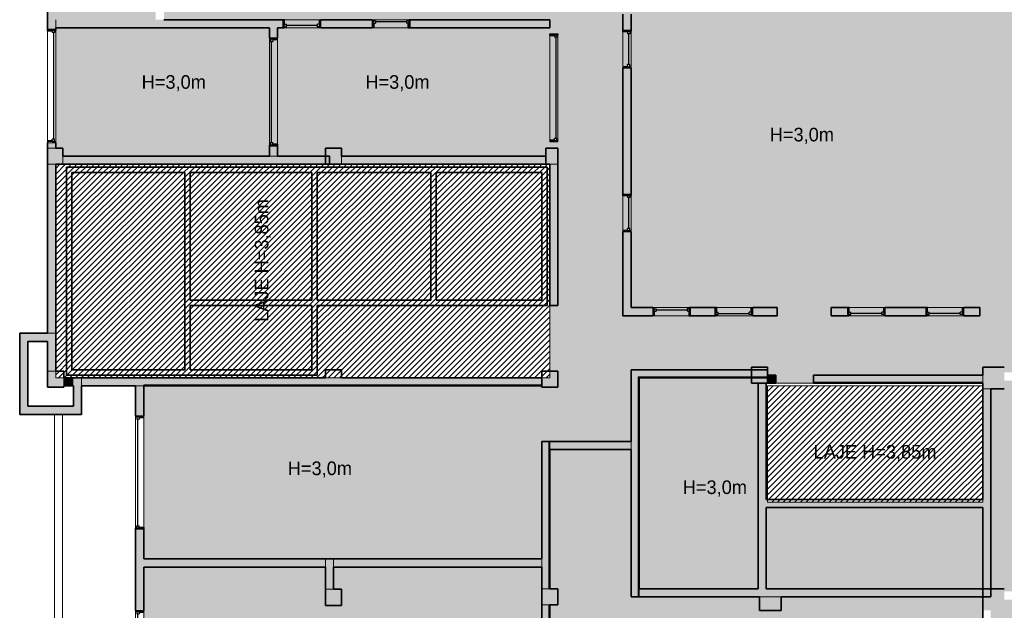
# Model space of a CAD drawing. Header units: metres. Extents: x -31 to 126, y -34 to 31.
# Tile 2 of 104: x -29 to -11, y -17 to -6. Entities that reach past the tile are written whole.
import ezdxf

# ---------------------------------------------------------------- set-up
doc = ezdxf.new("R2010")
doc.units = ezdxf.units.M
for name, color, linetype, lineweight in [('A-DETL', 90, 'Continuous', 18), ('A-DETL-GENF', 92, 'Continuous', 18), ('A-GLAZ', 151, 'Continuous', 18), ('A-WALL', 113, 'Continuous', 18), ('A-WALL-PATT', 111, 'Continuous', 35), ('G-ANNO-TEXT', 231, 'Continuous', 9)]:
    doc.layers.add(name, color=color, linetype=linetype, lineweight=lineweight)
doc.styles.add('Century Gothic_1', font='GOTHIC.TTF', dxfattribs={"height": 0.251495})
pattern_1 = [(45, (0, 0), (-0.053033, 0.053033), [])]

# ---------------------------------------------------------------- blocks, each defined once
blk = doc.blocks.new('Casement w Mullions-Number_0002 - Janela 300 x 150 _cm_-1038435-PLANTA DE TETO E ACÚSTICO')
at = {"layer": 'A-GLAZ', "lineweight": 25}
for p, q in [((-1.05, 0.075), (-1.03095, 0.075)), ((-1.03095, 0.01055), (-1.03095, 0.075)), ((-1.03095, 0.055), (-1.03095, 0.01055)), ((-1.03095, 0.055), (-0.9865, 0.055)), ((-1.03095, 0.01055), (-0.9865, 0.01055)), ((-1.03095, 0.01055), (-1.01825, 0.01055)), ((-1.01825, -0.075), (-1.01825, 0.01055)), ((-0.9865, 0.055), (-0.9865, 0.01055)), ((-0.9865, 0.03277), (0.9865, 0.03277)), ((0.9865, 0.055), (0.9865, 0.01055)), ((1.03095, 0.055), (0.9865, 0.055)), ((1.03095, 0.01055), (0.9865, 0.01055)), ((1.01825, 0.01055), (1.03095, 0.01055)), ((1.01825, 0.01055), (1.01825, -0.075)), ((1.03095, 0.01055), (1.03095, 0.075)), ((1.05, 0.075), (1.03095, 0.075)), ((1.03095, 0.055), (1.03095, 0.01055)), ((-1.01825, -0.075), (-1.05, -0.075)), ((1.01825, -0.075), (1.05, -0.075))]:
    blk.add_line(p, q, dxfattribs=at)
at = {"layer": 'A-GLAZ'}
for p, q in [((-1.03095, 0.075), (-1.05, 0.075)), ((-1.05, 0.075), (-1.05, -0.075)), ((-1.03095, -0.075), (-1.03095, 0.075)), ((1.03095, 0.075), (-1.03095, 0.075)), ((-1.03095, 0.075), (-1.03095, -0.075)), ((1.03095, 0.075), (1.03095, -0.075)), ((1.05, 0.075), (1.03095, 0.075)), ((1.03095, -0.075), (1.03095, 0.075)), ((1.05, -0.075), (1.05, 0.075)), ((-1.05, -0.075), (-1.03095, -0.075)), ((-1.03095, -0.075), (1.03095, -0.075)), ((1.03095, -0.075), (1.05, -0.075))]:
    blk.add_line(p, q, dxfattribs=at)
blk = doc.blocks.new('Casement w Mullions-Number_0002 - _JANELA-2635482-PLANTA DE TETO E ACÚSTICO')
at = {"layer": 'A-GLAZ', "lineweight": 25}
for p, q in [((-1.05, 0.075), (-1.03095, 0.075)), ((-1.03095, 0.01055), (-1.03095, 0.075)), ((-1.03095, 0.055), (-1.03095, 0.01055)), ((-1.03095, 0.055), (-0.9865, 0.055)), ((-1.03095, 0.01055), (-0.9865, 0.01055)), ((-1.03095, 0.01055), (-1.01825, 0.01055)), ((-1.01825, -0.075), (-1.01825, 0.01055)), ((-0.9865, 0.055), (-0.9865, 0.01055)), ((-0.9865, 0.03277), (0.9865, 0.03277)), ((0.9865, 0.055), (0.9865, 0.01055)), ((1.03095, 0.055), (0.9865, 0.055)), ((1.03095, 0.01055), (0.9865, 0.01055)), ((1.01825, 0.01055), (1.03095, 0.01055)), ((1.01825, 0.01055), (1.01825, -0.075)), ((1.03095, 0.01055), (1.03095, 0.075)), ((1.05, 0.075), (1.03095, 0.075)), ((1.03095, 0.055), (1.03095, 0.01055)), ((-1.01825, -0.075), (-1.05, -0.075)), ((1.01825, -0.075), (1.05, -0.075))]:
    blk.add_line(p, q, dxfattribs=at)
at = {"layer": 'A-GLAZ'}
for p, q in [((-1.03095, 0.075), (-1.05, 0.075)), ((-1.05, 0.075), (-1.05, -0.075)), ((-1.03095, -0.075), (-1.03095, 0.075)), ((1.03095, 0.075), (-1.03095, 0.075)), ((-1.03095, 0.075), (-1.03095, -0.075)), ((1.03095, 0.075), (1.03095, -0.075)), ((1.05, 0.075), (1.03095, 0.075)), ((1.03095, -0.075), (1.03095, 0.075)), ((1.05, -0.075), (1.05, 0.075)), ((-1.05, -0.075), (-1.03095, -0.075)), ((-1.03095, -0.075), (1.03095, -0.075)), ((1.03095, -0.075), (1.05, -0.075))]:
    blk.add_line(p, q, dxfattribs=at)
blk = doc.blocks.new('Casement w Mullions-Number_0002 - _JANELA 2-2374376-PLANTA DE TETO E ACÚSTICO')
at = {"layer": 'A-GLAZ', "lineweight": 25}
for p, q in [((-1, 0.075), (-0.98095, 0.075)), ((-0.98095, 0.01055), (-0.98095, 0.075)), ((-0.98095, 0.055), (-0.98095, 0.01055)), ((-0.98095, 0.055), (-0.9365, 0.055)), ((-0.98095, 0.01055), (-0.9365, 0.01055)), ((-0.98095, 0.01055), (-0.96825, 0.01055)), ((-0.96825, -0.075), (-0.96825, 0.01055)), ((-0.9365, 0.055), (-0.9365, 0.01055)), ((-0.9365, 0.03277), (0.9365, 0.03277)), ((0.9365, 0.055), (0.9365, 0.01055)), ((0.98095, 0.055), (0.9365, 0.055)), ((0.98095, 0.01055), (0.9365, 0.01055)), ((0.96825, 0.01055), (0.98095, 0.01055)), ((0.96825, 0.01055), (0.96825, -0.075)), ((0.98095, 0.01055), (0.98095, 0.075)), ((1, 0.075), (0.98095, 0.075)), ((0.98095, 0.055), (0.98095, 0.01055)), ((-0.96825, -0.075), (-1, -0.075)), ((0.96825, -0.075), (1, -0.075))]:
    blk.add_line(p, q, dxfattribs=at)
at = {"layer": 'A-GLAZ'}
for p, q in [((-0.98095, 0.075), (-1, 0.075)), ((-1, 0.075), (-1, -0.075)), ((-0.98095, -0.075), (-0.98095, 0.075)), ((0.98095, 0.075), (-0.98095, 0.075)), ((-0.98095, 0.075), (-0.98095, -0.075)), ((0.98095, 0.075), (0.98095, -0.075)), ((1, 0.075), (0.98095, 0.075)), ((0.98095, -0.075), (0.98095, 0.075)), ((1, -0.075), (1, 0.075)), ((-1, -0.075), (-0.98095, -0.075)), ((-0.98095, -0.075), (0.98095, -0.075)), ((0.98095, -0.075), (1, -0.075))]:
    blk.add_line(p, q, dxfattribs=at)
blk = doc.blocks.new('Casement w Mullions-Number_0002 - _JANELA 5-2627089-PLANTA DE TETO E ACÚSTICO')
at = {"layer": 'A-GLAZ', "lineweight": 25}
for p, q in [((-0.31825, 0.075), (-0.35, 0.075)), ((-0.31825, 0.075), (-0.31825, -0.01055)), ((0.31825, 0.075), (0.35, 0.075)), ((0.31825, -0.01055), (0.31825, 0.075)), ((-0.35, -0.075), (-0.33095, -0.075)), ((-0.33095, -0.01055), (-0.2865, -0.01055)), ((-0.33095, -0.055), (-0.33095, -0.01055)), ((-0.33095, -0.01055), (-0.31825, -0.01055)), ((-0.33095, -0.01055), (-0.33095, -0.075)), ((-0.33095, -0.055), (-0.2865, -0.055)), ((-0.2865, -0.055), (-0.2865, -0.01055)), ((-0.2865, -0.03277), (0.2865, -0.03277)), ((0.2865, -0.055), (0.2865, -0.01055)), ((0.33095, -0.01055), (0.2865, -0.01055)), ((0.33095, -0.055), (0.2865, -0.055)), ((0.31825, -0.01055), (0.33095, -0.01055)), ((0.33095, -0.055), (0.33095, -0.01055)), ((0.33095, -0.01055), (0.33095, -0.075)), ((0.35, -0.075), (0.33095, -0.075))]:
    blk.add_line(p, q, dxfattribs=at)
at = {"layer": 'A-GLAZ'}
for p, q in [((-0.35, 0.075), (-0.33095, 0.075)), ((-0.35, -0.075), (-0.35, 0.075)), ((-0.33095, 0.075), (-0.33095, -0.075)), ((-0.33095, 0.075), (0.33095, 0.075)), ((-0.33095, -0.075), (-0.33095, 0.075)), ((0.33095, 0.075), (0.35, 0.075)), ((0.33095, -0.075), (0.33095, 0.075)), ((0.33095, 0.075), (0.33095, -0.075)), ((0.35, 0.075), (0.35, -0.075)), ((-0.33095, -0.075), (-0.35, -0.075)), ((0.33095, -0.075), (-0.33095, -0.075)), ((0.35, -0.075), (0.33095, -0.075))]:
    blk.add_line(p, q, dxfattribs=at)
blk = doc.blocks.new('Casement w Mullions-Number_0002 - _JANELA 5-2405608-PLANTA DE TETO E ACÚSTICO')
at = {"layer": 'A-GLAZ', "lineweight": 25}
for p, q in [((-0.35, 0.075), (-0.33095, 0.075)), ((-0.33095, 0.01055), (-0.33095, 0.075)), ((-0.33095, 0.055), (-0.33095, 0.01055)), ((-0.33095, 0.055), (-0.2865, 0.055)), ((-0.33095, 0.01055), (-0.2865, 0.01055)), ((-0.33095, 0.01055), (-0.31825, 0.01055)), ((-0.31825, -0.075), (-0.31825, 0.01055)), ((-0.2865, 0.055), (-0.2865, 0.01055)), ((-0.2865, 0.03277), (0.2865, 0.03277)), ((0.2865, 0.055), (0.2865, 0.01055)), ((0.33095, 0.055), (0.2865, 0.055)), ((0.33095, 0.01055), (0.2865, 0.01055)), ((0.31825, 0.01055), (0.33095, 0.01055)), ((0.31825, 0.01055), (0.31825, -0.075)), ((0.33095, 0.01055), (0.33095, 0.075)), ((0.35, 0.075), (0.33095, 0.075)), ((0.33095, 0.055), (0.33095, 0.01055)), ((-0.31825, -0.075), (-0.35, -0.075)), ((0.31825, -0.075), (0.35, -0.075))]:
    blk.add_line(p, q, dxfattribs=at)
at = {"layer": 'A-GLAZ'}
for p, q in [((-0.33095, 0.075), (-0.35, 0.075)), ((-0.35, 0.075), (-0.35, -0.075)), ((-0.33095, -0.075), (-0.33095, 0.075)), ((0.33095, 0.075), (-0.33095, 0.075)), ((-0.33095, 0.075), (-0.33095, -0.075)), ((0.33095, 0.075), (0.33095, -0.075)), ((0.35, 0.075), (0.33095, 0.075)), ((0.33095, -0.075), (0.33095, 0.075)), ((0.35, -0.075), (0.35, 0.075)), ((-0.35, -0.075), (-0.33095, -0.075)), ((-0.33095, -0.075), (0.33095, -0.075)), ((0.33095, -0.075), (0.35, -0.075))]:
    blk.add_line(p, q, dxfattribs=at)
blk = doc.blocks.new('Casement w Mullions-Number_0002 - _JANELA 2-2381636-PLANTA DE TETO E ACÚSTICO')
at = {"layer": 'A-GLAZ', "lineweight": 25}
for p, q in [((-1, 0.075), (-0.98095, 0.075)), ((-0.98095, 0.01055), (-0.98095, 0.075)), ((-0.98095, 0.055), (-0.98095, 0.01055)), ((-0.98095, 0.055), (-0.9365, 0.055)), ((-0.98095, 0.01055), (-0.9365, 0.01055)), ((-0.98095, 0.01055), (-0.96825, 0.01055)), ((-0.96825, -0.075), (-0.96825, 0.01055)), ((-0.9365, 0.055), (-0.9365, 0.01055)), ((-0.9365, 0.03277), (0.9365, 0.03277)), ((0.9365, 0.055), (0.9365, 0.01055)), ((0.98095, 0.055), (0.9365, 0.055)), ((0.98095, 0.01055), (0.9365, 0.01055)), ((0.96825, 0.01055), (0.98095, 0.01055)), ((0.96825, 0.01055), (0.96825, -0.075)), ((0.98095, 0.01055), (0.98095, 0.075)), ((1, 0.075), (0.98095, 0.075)), ((0.98095, 0.055), (0.98095, 0.01055)), ((-0.96825, -0.075), (-1, -0.075)), ((0.96825, -0.075), (1, -0.075))]:
    blk.add_line(p, q, dxfattribs=at)
at = {"layer": 'A-GLAZ'}
for p, q in [((-0.98095, 0.075), (-1, 0.075)), ((-1, 0.075), (-1, -0.075)), ((-0.98095, -0.075), (-0.98095, 0.075)), ((0.98095, 0.075), (-0.98095, 0.075)), ((-0.98095, 0.075), (-0.98095, -0.075)), ((0.98095, 0.075), (0.98095, -0.075)), ((1, 0.075), (0.98095, 0.075)), ((0.98095, -0.075), (0.98095, 0.075)), ((1, -0.075), (1, 0.075)), ((-1, -0.075), (-0.98095, -0.075)), ((-0.98095, -0.075), (0.98095, -0.075)), ((0.98095, -0.075), (1, -0.075))]:
    blk.add_line(p, q, dxfattribs=at)

msp = doc.modelspace()

# ---------------------------------------------------------------- hatches: boundary and pattern name
at = {"layer": 'A-DETL-GENF'}
h = msp.add_hatch(color=254, dxfattribs=at)
h.paths.add_polyline_path([(-21.152, -20.847), (-20.777, -20.847), (-20.777, -18.415), (-19.377, -18.415), (-19.377, -16.115), (-23.227, -16.115), (-23.227, -16.525), (-23.077, -16.525), (-23.077, -16.825), (-23.377, -16.825), (-23.377, -16.115), (-26.734, -16.115), (-26.734, -20.165), (-23.302, -20.165), (-23.302, -19.865), (-23.077, -19.865), (-23.077, -20.165), (-22.377, -20.165), (-22.377, -20.847)], flags=0)
h.paths.add_polyline_path([(-19.377, -20.847), (-19.377, -18.565), (-20.627, -18.565), (-20.627, -20.847), (-19.381, -20.847)], flags=0)
h.paths.add_polyline_path([(-0.727, -20.665), (-0.727, -17.712), (-0.747, -17.712), (-0.747, -20.645), (-6.907, -20.645), (-6.907, -16.755), (-5.927, -16.755), (-5.927, -16.715), (-6.927, -16.715), (-6.927, -20.665), (-0.747, -20.665)], flags=0)
h.paths.add_polyline_path([(-10.152, -20.665), (-9.827, -20.665), (-9.827, -20.555), (-9.677, -20.555), (-9.677, -20.665), (-7.327, -20.665), (-7.327, -20.415), (-7.077, -20.415), (-7.077, -18.765), (-9.677, -18.765), (-9.677, -19.855), (-9.827, -19.855), (-9.827, -16.716), (-10.827, -16.716), (-10.827, -16.915), (-11.077, -16.915), (-11.077, -18.815), (-11.227, -18.815), (-11.227, -16.665), (-14.952, -16.665), (-14.952, -16.915), (-15.352, -16.915), (-15.352, -16.665), (-17.727, -16.665), (-17.727, -13.94), (-19.227, -13.94), (-19.227, -16.515), (-19.077, -16.515), (-19.077, -16.815), (-19.227, -16.815), (-19.227, -20.547), (-19.077, -20.547), (-19.077, -20.665), (-15.552, -20.665), (-15.552, -20.515), (-15.252, -20.515), (-15.252, -20.665), (-11.227, -20.665), (-11.227, -20.215), (-11.077, -20.215), (-11.077, -20.415), (-10.827, -20.415), (-10.827, -20.665)], flags=0)
h.paths.add_polyline_path([(-7.089, -18.615), (-7.077, -18.615), (-7.077, -16.915), (-7.327, -16.915), (-7.327, -16.716), (-9.677, -16.716), (-9.677, -18.615)], flags=0)
h.paths.add_polyline_path([(-0.747, -17.562), (-0.727, -17.562), (-0.727, -17.534), (-0.712, -17.534), (-0.712, -13.384), (-0.727, -13.384), (-0.727, -12.665), (-6.917, -12.665), (-6.917, -12.815), (-7.217, -12.815), (-7.217, -15.265), (-5.927, -15.265), (-5.927, -15.235), (-7.192, -15.235), (-7.192, -12.845), (-6.887, -12.845), (-6.887, -12.68), (-0.747, -12.68), (-0.747, -17.555)], flags=0)
h.paths.add_polyline_path([(-5.777, -16.755), (-5.747, -16.755), (-5.747, -15.235), (-5.777, -15.235), (-5.777, -15.759)], flags=0)
h.paths.add_polyline_path([(-9.617, -16.566), (-7.327, -16.566), (-7.327, -16.465), (-6.927, -16.465), (-6.927, -16.565), (-5.927, -16.565), (-5.927, -15.415), (-7.367, -15.415), (-7.367, -12.665), (-9.467, -12.665), (-9.467, -15.416), (-9.617, -15.416), (-9.617, -12.665), (-10.827, -12.665), (-10.827, -12.815), (-11.077, -12.815), (-11.077, -16.515), (-10.827, -16.515), (-10.827, -16.566), (-9.677, -16.566)], flags=0)
h.paths.add_polyline_path([(-15.227, -16.515), (-11.227, -16.515), (-11.227, -15.015), (-15.227, -15.015)], flags=0)
h.paths.add_polyline_path([(-16.404, -16.515), (-15.377, -16.515), (-15.377, -12.715), (-15.502, -12.715), (-15.502, -12.615), (-17.577, -12.615), (-17.577, -16.515), (-17.176, -16.515)], flags=0)
h.paths.add_polyline_path([(-19.377, -15.965), (-19.377, -13.79), (-17.727, -13.79), (-17.727, -12.465), (-15.502, -12.465), (-15.502, -12.415), (-15.202, -12.415), (-15.202, -12.565), (-15.052, -12.565), (-15.052, -12.715), (-14.352, -12.715), (-14.352, -12.565), (-11.227, -12.565), (-11.227, -12.415), (-10.827, -12.415), (-10.827, -12.515), (-8.987, -12.515), (-8.987, -9.515), (-9.933, -9.515), (-9.933, -9.516), (-10.083, -9.516), (-10.083, -5.737), (-12.345, -3.689), (-16.227, -3.689), (-16.227, -2.425), (-19.377, -2.425), (-19.377, 0.685), (-22.307, 0.685), (-22.307, 0.675), (-23.727, 0.675), (-23.727, 0.655), (-23.962, 0.655), (-23.962, -0.675), (-23.377, -0.675), (-23.377, -0.505), (-23.077, -0.505), (-23.077, -0.665), (-20.717, -0.665), (-20.717, -2.515), (-20.867, -2.515), (-20.867, -0.815), (-23.227, -0.815), (-23.227, -1.715), (-23.377, -1.715), (-23.377, -0.825), (-24.112, -0.825), (-24.112, 0.655), (-24.662, 0.655), (-24.662, 4.845), (-28.212, 4.845), (-28.212, 4.695), (-28.362, 4.695), (-28.362, -0.58), (-28.212, -0.58), (-28.212, -0.815), (-28.362, -0.815), (-28.362, -3.94), (-26.362, -3.94), (-26.362, -4.615), (-26.145, -4.615), (-26.145, -4.765), (-26.362, -4.765), (-26.362, -5.99), (-24.162, -5.99), (-24.162, -6.14), (-24.262, -6.14), (-24.262, -6.327), (-24.412, -6.327), (-24.412, -6.14), (-28.362, -6.14), (-28.362, -8.365), (-28.227, -8.365), (-28.227, -8.515), (-24.412, -8.515), (-24.412, -8.327), (-24.262, -8.327), (-24.262, -8.515), (-23.377, -8.515), (-23.377, -8.365), (-23.077, -8.365), (-23.077, -8.515), (-19.302, -8.515), (-19.302, -8.365), (-19.077, -8.365), (-19.077, -11.275), (-19.227, -11.275), (-19.227, -12.49), (-19.077, -12.49), (-19.077, -12.79), (-19.377, -12.79), (-19.377, -12.765), (-26.734, -12.765), (-26.734, -15.965), (-19.426, -15.965)], flags=0)
h.paths.add_polyline_path([(-15.222, -14.865), (-15.222, -12.715), (-15.227, -12.715), (-15.227, -14.865)], flags=0)
h.paths.add_polyline_path([(-12.277, -11.465), (-13.027, -11.465), (-13.027, -11.315), (-12.277, -11.315), (-12.277, -11.378)], flags=0)
h.paths.add_polyline_path([(-13.727, -11.465), (-14.027, -11.465), (-14.027, -11.315), (-13.727, -11.315), (-13.727, -11.378)], flags=0)
h.paths.add_polyline_path([(-11.577, -11.465), (-11.577, -11.315), (-11.277, -11.315), (-11.277, -11.465)], flags=0)
h.paths.add_polyline_path([(-15.222, -11.465), (-15.477, -11.465), (-15.477, -11.315), (-15.027, -11.315), (-15.027, -11.465), (-15.202, -11.465)], flags=0)
h.paths.add_polyline_path([(-16.458, -11.465), (-16.627, -11.465), (-16.627, -11.315), (-16.177, -11.315), (-16.177, -11.465), (-16.227, -11.465)], flags=0)
h.paths.add_polyline_path([(-17.727, -11.465), (-17.877, -11.465), (-17.877, -9.915), (-17.727, -9.915), (-17.727, -11.315), (-17.327, -11.315), (-17.327, -11.465), (-17.597, -11.465)], flags=0)
h.paths.add_polyline_path([(-17.727, -9.215), (-17.877, -9.215), (-17.877, -6.885), (-17.727, -6.885), (-17.727, -8.665)], flags=0)
h.paths.add_polyline_path([(-17.732, -6.185), (-17.877, -6.185), (-17.877, -5.885), (-17.727, -5.885), (-17.727, -6.185)], flags=0)
h.paths.add_polyline_path([(-20.867, -6.14), (-21.812, -6.14), (-21.812, -5.99), (-19.227, -5.99), (-19.227, -6.14), (-20.717, -6.14)], flags=0)
h.paths.add_polyline_path([(-22.512, -6.14), (-23.462, -6.14), (-23.462, -5.99), (-22.512, -5.99)], flags=0)
h.paths.add_polyline_path([(-26.512, -5.99), (-26.512, -4.09), (-28.362, -4.09), (-28.362, -5.99), (-27.26, -5.99)], flags=0)
h.paths.add_polyline_path([(-10.003, -5.586), (-6.593, -1.82), (-7.89, -0.645), (-8.992, -1.862), (-9.918, -1.023), (-12.227, -3.572), (-10.003, -5.586)], flags=0)
h.paths.add_polyline_path([(-17.877, -5.185), (-17.877, -4.785), (-17.727, -4.785), (-17.727, -5.185)], flags=0)
h.paths.add_polyline_path([(-19.377, -4.94), (-19.527, -4.94), (-19.527, -4.565), (-19.227, -4.565), (-19.227, -4.94), (-19.317, -4.94)], flags=0)
h.paths.add_polyline_path([(-23.302, -4.765), (-24.145, -4.765), (-24.145, -4.615), (-23.377, -4.615), (-23.377, -3.715), (-23.227, -3.715), (-23.227, -4.465), (-23.082, -4.465), (-23.082, -4.615), (-23.037, -4.615), (-23.037, -4.765), (-23.227, -4.765)], flags=0)
h.paths.add_polyline_path([(-21.037, -4.765), (-21.037, -4.615), (-20.867, -4.615), (-20.867, -4.515), (-20.717, -4.515), (-20.717, -4.765), (-20.867, -4.765)], flags=0)
h.paths.add_polyline_path([(-19.377, 0.835), (-19.377, 4.845), (-22.157, 4.845), (-22.157, 0.835), (-20.717, 0.835)], flags=0)
h = msp.add_hatch(dxfattribs=at)
h.set_pattern_fill('FP_6', color=91, style=0, pattern_type=2)
h.set_pattern_definition(pattern_1)
h.paths.add_polyline_path([(-25.877, -12.615), (-23.377, -12.615), (-23.377, -12.465), (-23.077, -12.465), (-23.077, -12.615), (-19.377, -12.615), (-19.377, -12.49), (-19.227, -12.49), (-19.227, -8.665), (-28.362, -8.665), (-28.362, -12.49), (-28.212, -12.49), (-28.212, -12.615), (-25.977, -12.615)], flags=0)
h.paths.add_polyline_path([(-23.627, -12.565), (-28.162, -12.565), (-28.162, -8.715), (-19.277, -8.715), (-19.277, -11.275), (-23.527, -11.275), (-23.527, -12.565)], flags=0)
h.paths.add_polyline_path([(-24.2, -12.465), (-23.627, -12.465), (-23.627, -11.275), (-25.877, -11.275), (-25.877, -12.465)], flags=0)
h.paths.add_polyline_path([(-25.977, -12.465), (-25.977, -8.815), (-28.062, -8.815), (-28.062, -12.465), (-26.734, -12.465)], flags=0)
h.paths.add_polyline_path([(-23.627, -11.175), (-23.627, -8.815), (-25.877, -8.815), (-25.877, -11.175), (-24.2, -11.175)], flags=0)
h.paths.add_polyline_path([(-19.577, -11.175), (-19.377, -11.175), (-19.377, -8.815), (-21.327, -8.815), (-21.327, -11.175), (-20.688, -11.175)], flags=0)
h.paths.add_polyline_path([(-23.527, -11.175), (-21.427, -11.175), (-21.427, -8.815), (-23.527, -8.815), (-23.527, -11.072)], flags=0)
h = msp.add_hatch(dxfattribs=at)
h.set_pattern_fill('FP_6', color=91, style=0, pattern_type=2)
h.set_pattern_definition(pattern_1)
h.paths.add_polyline_path([(-27.711, -12.565), (-23.527, -12.565), (-23.527, -11.275), (-19.277, -11.275), (-19.277, -8.715), (-28.162, -8.715), (-28.162, -12.565), (-28.021, -12.565)], flags=0)
h.paths.add_polyline_path([(-25.877, -12.465), (-25.877, -11.275), (-23.627, -11.275), (-23.627, -12.465), (-25.823, -12.465)], flags=0)
h.paths.add_polyline_path([(-25.977, -12.465), (-28.062, -12.465), (-28.062, -8.815), (-25.977, -8.815), (-25.977, -12.265)], flags=0)
h.paths.add_polyline_path([(-25.877, -11.175), (-25.877, -8.815), (-23.627, -8.815), (-23.627, -11.175), (-24.2, -11.175)], flags=0)
h.paths.add_polyline_path([(-23.527, -11.175), (-23.527, -8.815), (-21.427, -8.815), (-21.427, -11.175)], flags=0)
h.paths.add_polyline_path([(-19.377, -11.175), (-21.327, -11.175), (-21.327, -8.815), (-19.377, -8.815)], flags=0)
h = msp.add_hatch(dxfattribs=at)
h.set_pattern_fill('FP_6', color=91, style=0, pattern_type=2)
h.set_pattern_definition(pattern_1)
h.paths.add_polyline_path([(-19.227, -12.615), (-19.227, -12.49), (-19.377, -12.49), (-19.377, -12.615)], flags=0)
h.paths.add_polyline_path([(-23.377, -12.615), (-23.077, -12.615), (-23.077, -12.465), (-23.377, -12.465)], flags=0)
h.paths.add_polyline_path([(-28.362, -12.615), (-28.212, -12.615), (-28.212, -12.49), (-28.362, -12.49)], flags=0)
h = msp.add_hatch(dxfattribs=at)
h.set_pattern_fill('FP_6', color=91, style=0, pattern_type=2)
h.set_pattern_definition(pattern_1)
h.paths.add_polyline_path([(-11.227, -14.865), (-11.227, -12.765), (-15.202, -12.765), (-15.202, -14.865), (-13.664, -14.865)], flags=0)
h = msp.add_hatch(dxfattribs=at)
h.set_pattern_fill('FP_6', color=91, style=0, pattern_type=2)
h.set_pattern_definition(pattern_1)
h.paths.add_polyline_path([(-13.664, -14.915), (-11.227, -14.915), (-11.227, -14.865), (-15.202, -14.865), (-15.202, -14.915)], flags=0)
at = {"layer": 'A-WALL-PATT', "lineweight": 18}
h = msp.add_hatch(color=256, dxfattribs=at)
h.paths.add_polyline_path([(-28.362, -8.365), (-28.362, -8.265), (-28.512, -8.265), (-28.512, -8.365)], flags=0)
h.paths.add_polyline_path([(-28.362, -6.165), (-28.362, -5.44), (-28.512, -5.44), (-28.512, -6.165)], flags=0)
h.paths.add_polyline_path([(-28.362, -4.64), (-28.362, -3.795), (-28.512, -3.795), (-28.512, -4.64)], flags=0)
h.paths.add_polyline_path([(-28.512, -1.695), (-28.362, -1.695), (-28.362, -1.515), (-28.512, -1.515)], flags=0)
h = msp.add_hatch(color=256, dxfattribs=at)
h.paths.add_polyline_path([(-17.727, -11.315), (-17.727, -9.915), (-17.877, -9.915), (-17.877, -11.315)], flags=0)
h.paths.add_polyline_path([(-17.727, -9.215), (-17.727, -6.885), (-17.877, -6.885), (-17.877, -9.215)], flags=0)
h.paths.add_polyline_path([(-17.877, -6.185), (-17.727, -6.185), (-17.727, -5.885), (-17.877, -5.885), (-17.877, -6.14)], flags=0)
h.paths.add_polyline_path([(-17.727, -5.185), (-17.727, -4.785), (-17.877, -4.785), (-17.877, -5.185)], flags=0)
h = msp.add_hatch(color=256, dxfattribs=at)
h.paths.add_polyline_path([(-20.867, -6.14), (-19.227, -6.14), (-19.227, -5.99), (-21.812, -5.99), (-21.812, -6.14)], flags=0)
h.paths.add_polyline_path([(-22.512, -6.14), (-22.512, -5.99), (-23.462, -5.99), (-23.462, -6.14), (-23.302, -6.14)], flags=0)
h.paths.add_polyline_path([(-28.227, -6.14), (-24.162, -6.14), (-24.162, -5.99), (-28.362, -5.99), (-28.362, -6.14)], flags=0)
h = msp.add_hatch(color=256, dxfattribs=at)
h.paths.add_polyline_path([(-24.412, -8.515), (-24.262, -8.515), (-24.262, -8.327), (-24.412, -8.327)], flags=0)
h.paths.add_polyline_path([(-24.262, -6.327), (-24.262, -6.14), (-24.412, -6.14), (-24.412, -6.327)], flags=0)
for color, points in [(256, [(-28.362, -8.665), (-28.227, -8.665), (-28.227, -8.365), (-28.512, -8.365), (-28.512, -8.665)]), (256, [(-23.077, -8.665), (-23.077, -8.365), (-23.377, -8.365), (-23.377, -8.515), (-23.302, -8.515), (-23.302, -8.665)]), (256, [(-19.227, -8.665), (-19.077, -8.665), (-19.077, -8.365), (-19.302, -8.365), (-19.302, -8.665), (-19.277, -8.665)]), (256, [(-23.302, -8.665), (-23.302, -8.515), (-28.227, -8.515), (-28.227, -8.665), (-24.2, -8.665)]), (256, [(-19.302, -8.665), (-19.302, -8.515), (-23.077, -8.515), (-23.077, -8.665), (-19.377, -8.665)]), (256, [(-28.362, -10.49), (-28.362, -8.665), (-28.512, -8.665), (-28.512, -10.49)]), (256, [(-19.077, -11.275), (-19.077, -8.665), (-19.227, -8.665), (-19.227, -11.275)]), (256, [(-28.362, -11.79), (-28.362, -10.49), (-28.512, -10.49), (-28.512, -11.79), (-28.384, -11.79)]), (256, [(-29.027, -11.94), (-28.512, -11.94), (-28.512, -11.79), (-29.027, -11.79)]), (256, [(-28.362, -12.49), (-28.362, -11.79), (-28.512, -11.79), (-28.512, -12.49), (-28.384, -12.49)]), (256, [(-29.027, -13.29), (-28.877, -13.29), (-28.877, -11.94), (-29.027, -11.94)]), (256, [(-28.234, -12.79), (-28.212, -12.79), (-28.212, -12.615), (-28.362, -12.615), (-28.362, -12.49), (-28.512, -12.49), (-28.512, -12.79), (-28.362, -12.79)]), (256, [(-19.227, -12.79), (-19.077, -12.79), (-19.077, -12.49), (-19.227, -12.49), (-19.227, -12.615), (-19.377, -12.615), (-19.377, -12.79), (-19.247, -12.79)]), (256, [(-17.597, -16.665), (-17.598, -12.465), (-17.727, -12.465), (-17.727, -16.665)]), (256, [(-11.227, -12.815), (-10.827, -12.815), (-10.827, -12.415), (-11.227, -12.415), (-11.227, -12.765)]), (256, [(-28.034, -12.765), (-28.034, -12.615), (-28.212, -12.615), (-28.212, -12.765), (-28.054, -12.765)]), (256, [(-27.884, -13.14), (-27.884, -12.615), (-28.034, -12.615), (-28.034, -13.14)]), (256, [(-27.25, -12.765), (-26.734, -12.765), (-26.734, -12.615), (-27.884, -12.615), (-27.884, -12.765), (-27.711, -12.765)]), (256, [(-15.502, -12.615), (-15.502, -12.595), (-17.577, -12.595), (-17.577, -12.615), (-17.176, -12.615)]), (256, [(-15.352, -16.515), (-15.227, -16.515), (-15.227, -12.715), (-15.377, -12.715), (-15.377, -16.515)]), (256, [(-15.202, -12.715), (-15.052, -12.715), (-15.052, -12.695), (-15.202, -12.695)]), (256, [(-11.227, -12.715), (-11.227, -12.695), (-14.352, -12.695), (-14.352, -12.715), (-13.664, -12.715)]), (256, [(-20.688, -12.765), (-19.377, -12.765), (-19.377, -12.745), (-26.734, -12.745), (-26.734, -12.765), (-23.077, -12.765)]), (256, [(-11.077, -16.665), (-11.077, -12.815), (-11.227, -12.815), (-11.227, -16.515)]), (256, [(-28.362, -13.29), (-27.884, -13.29), (-27.884, -13.14), (-28.877, -13.14), (-28.877, -13.29), (-28.384, -13.29)]), (256, [(-19.247, -16.515), (-19.247, -13.79), (-19.377, -13.79), (-19.377, -16.515)]), (256, [(-17.727, -13.94), (-17.727, -13.79), (-19.227, -13.79), (-19.227, -13.94)]), (256, [(-13.664, -15.015), (-11.227, -15.015), (-11.227, -14.915), (-15.202, -14.915), (-15.202, -14.865), (-15.227, -14.865), (-15.227, -15.015), (-15.202, -15.015)]), (7, [(-24.2, -16.115), (-23.377, -16.115), (-23.377, -15.965), (-26.734, -15.965), (-26.734, -16.115)]), (256, [(-23.227, -16.525), (-23.227, -15.965), (-23.377, -15.965), (-23.377, -16.525)]), (7, [(-23.227, -16.115), (-19.377, -16.115), (-19.377, -15.965), (-23.227, -15.965)]), (256, [(-23.227, -16.825), (-23.077, -16.825), (-23.077, -16.525), (-23.377, -16.525), (-23.377, -16.825)]), (256, [(-19.377, -16.815), (-19.077, -16.815), (-19.077, -16.515), (-19.377, -16.515)]), (256, [(-15.227, -16.665), (-11.227, -16.665), (-11.227, -16.515), (-17.577, -16.515), (-17.577, -16.665), (-15.352, -16.665)]), (256, [(-11.055, -16.915), (-10.827, -16.915), (-10.827, -16.515), (-11.077, -16.515), (-11.077, -16.665), (-11.227, -16.515), (-11.227, -16.915), (-11.077, -16.915)]), (256, [(-15.352, -16.915), (-14.952, -16.915), (-14.952, -16.665), (-15.352, -16.665)]), (256, [(-19.247, -18.477), (-19.247, -16.815), (-19.377, -16.815), (-19.377, -18.477)])]:
    msp.add_hatch(color=color, dxfattribs=at).paths.add_polyline_path(points, flags=0)
h = msp.add_hatch(color=256, dxfattribs=at)
h.paths.add_polyline_path([(-15.477, -11.465), (-15.027, -11.465), (-15.027, -11.315), (-15.477, -11.315), (-15.477, -11.378)], flags=0)
h.paths.add_polyline_path([(-16.177, -11.465), (-16.177, -11.315), (-16.627, -11.315), (-16.627, -11.465)], flags=0)
h.paths.add_polyline_path([(-17.597, -11.465), (-17.327, -11.465), (-17.327, -11.315), (-17.877, -11.315), (-17.877, -11.465), (-17.727, -11.465)], flags=0)
h = msp.add_hatch(color=256, dxfattribs=at)
h.paths.add_polyline_path([(-13.727, -11.465), (-13.727, -11.315), (-14.027, -11.315), (-14.027, -11.465)], flags=0)
h.paths.add_polyline_path([(-11.577, -11.465), (-11.277, -11.465), (-11.277, -11.315), (-11.577, -11.315), (-11.577, -11.378)], flags=0)
h.paths.add_polyline_path([(-13.027, -11.465), (-12.277, -11.465), (-12.277, -11.315), (-13.027, -11.315), (-13.027, -11.378)], flags=0)
at = {"layer": 'A-WALL-PATT'}
for points in [[(-17.597, -12.595), (-15.202, -12.595), (-15.202, -12.465), (-17.597, -12.465)], [(-20.688, -12.745), (-19.377, -12.745), (-19.377, -12.615), (-26.734, -12.615), (-26.734, -12.745), (-24.2, -12.745)], [(-17.597, -16.665), (-17.577, -16.665), (-17.577, -12.595), (-17.597, -12.595), (-17.597, -16.515)], [(-15.202, -12.695), (-15.052, -12.695), (-15.052, -12.565), (-15.202, -12.565), (-15.202, -12.615)], [(-13.664, -12.695), (-11.227, -12.695), (-11.227, -12.565), (-14.352, -12.565), (-14.352, -12.695)], [(-19.227, -16.515), (-19.227, -13.79), (-19.247, -13.79), (-19.247, -16.515)], [(-19.227, -18.477), (-19.227, -16.815), (-19.247, -16.815), (-19.247, -18.477)]]:
    msp.add_hatch(color=256, dxfattribs=at).paths.add_polyline_path(points, flags=0)
at = {"layer": 'A-WALL-PATT', "lineweight": 18}
h = msp.add_hatch(color=256, dxfattribs=at)
h.paths.add_polyline_path([(-15.377, -12.715), (-15.202, -12.715), (-15.202, -12.595), (-15.502, -12.595), (-15.502, -12.715)], flags=0)
h.paths.add_polyline_path([(-15.477, -12.465), (-15.202, -12.465), (-15.202, -12.415), (-15.502, -12.415), (-15.502, -12.465), (-15.496, -12.465)], flags=0)
h = msp.add_hatch(color=7, dxfattribs=at)
h.paths.add_polyline_path([(-26.884, -20.165), (-26.734, -20.165), (-26.734, -19.015), (-26.884, -19.015)], flags=0)
h.paths.add_polyline_path([(-26.734, -16.915), (-26.734, -15.415), (-26.884, -15.415), (-26.884, -16.915)], flags=0)
h.paths.add_polyline_path([(-26.884, -13.315), (-26.734, -13.315), (-26.734, -12.765), (-26.884, -12.765)], flags=0)

# ---------------------------------------------------------------- linework, layer by layer
at = {"layer": 'A-DETL'}
for p, q in [((-28.362, -6.165), (-28.362, -8.265)), ((-19.227, -8.665), (-28.362, -8.665)), ((-28.362, -8.665), (-28.362, -12.615)), ((-19.227, -11.275), (-19.227, -8.665)), ((-19.227, -12.615), (-19.227, -11.275)), ((-19.227, -11.275), (-19.227, -12.49)), ((-28.362, -12.615), (-19.227, -12.615)), ((-15.222, -14.865), (-15.222, -12.715)), ((-15.052, -12.715), (-14.352, -12.715)), ((-11.227, -12.765), (-15.202, -12.765)), ((-15.202, -12.765), (-15.202, -14.915)), ((-11.227, -14.915), (-11.227, -12.765)), ((-26.734, -13.315), (-26.734, -15.415)), ((-15.202, -14.915), (-11.227, -14.915)), ((-26.734, -16.915), (-26.734, -19.015))]:
    msp.add_line(p, q, dxfattribs=at)
at = {"layer": 'A-WALL', "lineweight": 35}
for p, q in [((-28.512, -6.165), (-28.512, -5.44)), ((-26.362, -5.99), (-24.162, -5.99)), ((-23.462, -5.99), (-22.512, -5.99)), ((-21.812, -5.99), (-19.227, -5.99)), ((-19.227, -5.99), (-19.227, -6.14)), ((-17.877, -6.185), (-17.877, -5.885)), ((-17.727, -5.885), (-17.727, -6.185)), ((-28.362, -6.14), (-28.362, -6.165)), ((-24.412, -6.14), (-28.362, -6.14)), ((-24.412, -6.327), (-24.412, -6.14)), ((-24.162, -6.14), (-24.262, -6.14)), ((-24.262, -6.14), (-24.262, -6.327)), ((-22.512, -6.14), (-23.462, -6.14)), ((-19.227, -6.14), (-21.812, -6.14)), ((-17.877, -9.215), (-17.877, -6.885)), ((-17.727, -6.885), (-17.727, -9.215)), ((-28.512, -11.79), (-28.512, -8.265)), ((-28.362, -8.265), (-28.362, -8.365)), ((-28.362, -8.365), (-28.227, -8.365)), ((-28.227, -8.365), (-28.227, -8.515)), ((-24.412, -8.515), (-24.412, -8.327)), ((-24.262, -8.327), (-24.262, -8.515)), ((-23.377, -8.365), (-23.077, -8.365)), ((-23.377, -8.665), (-23.377, -8.365)), ((-23.077, -8.365), (-23.077, -8.515)), ((-19.302, -8.365), (-19.077, -8.365)), ((-19.302, -8.365), (-19.302, -8.665)), ((-19.077, -8.365), (-19.077, -11.275)), ((-28.227, -8.515), (-24.412, -8.515)), ((-24.262, -8.515), (-23.302, -8.515)), ((-23.302, -8.515), (-23.302, -8.665)), ((-23.077, -8.515), (-19.302, -8.515)), ((-28.362, -8.665), (-28.362, -12.49)), ((-19.227, -8.665), (-28.362, -8.665)), ((-28.162, -8.715), (-19.277, -8.715)), ((-28.162, -12.565), (-28.162, -8.715)), ((-19.277, -8.715), (-19.277, -11.275)), ((-19.227, -11.275), (-19.227, -8.665)), ((-25.977, -8.815), (-28.062, -8.815)), ((-28.062, -8.815), (-28.062, -12.465)), ((-25.977, -12.465), (-25.977, -8.815)), ((-23.627, -8.815), (-25.877, -8.815)), ((-25.877, -8.815), (-25.877, -11.175)), ((-23.627, -11.175), (-23.627, -8.815)), ((-21.427, -8.815), (-23.527, -8.815)), ((-23.527, -8.815), (-23.527, -11.175)), ((-21.427, -11.175), (-21.427, -8.815)), ((-19.377, -8.815), (-21.327, -8.815)), ((-21.327, -8.815), (-21.327, -11.175)), ((-19.377, -11.175), (-19.377, -8.815)), ((-17.877, -11.465), (-17.877, -9.915)), ((-17.727, -9.915), (-17.727, -11.315)), ((-25.877, -11.175), (-23.627, -11.175)), ((-23.627, -11.275), (-25.877, -11.275)), ((-25.877, -11.275), (-25.877, -12.465)), ((-23.627, -12.465), (-23.627, -11.275)), ((-23.527, -11.175), (-21.427, -11.175)), ((-23.527, -11.275), (-23.527, -12.565)), ((-19.277, -11.275), (-23.527, -11.275)), ((-21.327, -11.175), (-19.377, -11.175)), ((-19.077, -11.275), (-19.227, -11.275)), ((-17.327, -11.465), (-17.877, -11.465)), ((-17.727, -11.315), (-17.327, -11.315)), ((-16.627, -11.315), (-16.177, -11.315)), ((-16.177, -11.465), (-16.627, -11.465)), ((-15.477, -11.315), (-15.027, -11.315)), ((-15.027, -11.465), (-15.477, -11.465)), ((-15.027, -11.315), (-15.027, -11.465)), ((-14.027, -11.465), (-14.027, -11.315)), ((-14.027, -11.315), (-13.727, -11.315)), ((-13.727, -11.465), (-14.027, -11.465)), ((-13.027, -11.315), (-12.277, -11.315)), ((-12.277, -11.465), (-13.027, -11.465)), ((-11.577, -11.315), (-11.277, -11.315)), ((-11.277, -11.465), (-11.577, -11.465)), ((-11.277, -11.315), (-11.277, -11.465)), ((-29.027, -11.79), (-28.512, -11.79)), ((-29.027, -13.29), (-29.027, -11.79)), ((-28.512, -11.94), (-28.877, -11.94)), ((-28.877, -11.94), (-28.877, -13.14)), ((-28.512, -12.79), (-28.512, -11.94)), ((-28.362, -12.49), (-28.212, -12.49)), ((-28.212, -12.49), (-28.212, -12.615)), ((-28.062, -12.465), (-25.977, -12.465)), ((-25.877, -12.465), (-23.627, -12.465)), ((-23.377, -12.615), (-23.377, -12.465)), ((-23.377, -12.465), (-23.077, -12.465)), ((-23.077, -12.465), (-23.077, -12.615)), ((-19.377, -12.49), (-19.077, -12.49)), ((-19.377, -12.49), (-19.377, -12.79)), ((-19.077, -12.49), (-19.077, -12.79)), ((-17.727, -13.79), (-17.727, -12.465)), ((-17.727, -12.465), (-15.202, -12.465)), ((-15.502, -12.715), (-15.502, -12.415)), ((-15.502, -12.415), (-15.202, -12.415)), ((-15.202, -12.715), (-15.202, -12.415)), ((-11.227, -12.565), (-11.227, -12.415)), ((-11.227, -12.415), (-10.827, -12.415)), ((-28.212, -12.615), (-23.377, -12.615)), ((-23.527, -12.565), (-28.162, -12.565)), ((-23.077, -12.615), (-19.377, -12.615)), ((-17.577, -12.615), (-17.577, -16.515)), ((-15.202, -12.615), (-17.577, -12.615)), ((-15.052, -12.715), (-15.502, -12.715)), ((-15.377, -16.515), (-15.377, -12.715)), ((-15.227, -12.715), (-15.227, -14.865)), ((-15.202, -12.565), (-15.052, -12.565)), ((-15.052, -12.565), (-15.052, -12.715)), ((-14.352, -12.715), (-14.352, -12.565)), ((-14.352, -12.565), (-11.227, -12.565)), ((-11.227, -12.715), (-14.352, -12.715)), ((-11.227, -14.865), (-11.227, -12.715)), ((-28.212, -12.79), (-28.512, -12.79)), ((-28.034, -12.765), (-28.212, -12.765)), ((-28.212, -12.765), (-28.212, -12.79)), ((-28.034, -13.14), (-28.034, -12.765)), ((-27.884, -12.765), (-27.884, -13.29)), ((-26.884, -12.765), (-27.884, -12.765)), ((-26.884, -13.315), (-26.884, -12.765)), ((-19.377, -12.765), (-26.734, -12.765)), ((-26.734, -12.765), (-26.734, -13.315)), ((-19.077, -12.79), (-19.377, -12.79)), ((-10.827, -12.815), (-11.077, -12.815)), ((-11.077, -12.815), (-11.077, -16.665)), ((-28.877, -13.14), (-28.034, -13.14)), ((-27.884, -13.29), (-29.027, -13.29)), ((-19.377, -15.965), (-19.377, -13.79)), ((-19.377, -13.79), (-17.727, -13.79)), ((-19.227, -13.94), (-19.227, -16.515)), ((-17.727, -13.94), (-19.227, -13.94)), ((-17.727, -16.665), (-17.727, -13.94)), ((-15.227, -14.865), (-11.227, -14.865)), ((-11.227, -15.015), (-15.227, -15.015)), ((-15.227, -15.015), (-15.227, -16.515)), ((-11.227, -18.815), (-11.227, -15.015)), ((-26.884, -16.915), (-26.884, -15.415)), ((-26.734, -15.415), (-26.734, -15.965)), ((-26.734, -15.965), (-19.377, -15.965)), ((-26.734, -16.115), (-26.734, -16.915)), ((-23.377, -16.115), (-26.734, -16.115)), ((-23.377, -16.825), (-23.377, -16.115)), ((-23.227, -16.115), (-23.227, -16.525)), ((-19.377, -16.115), (-23.227, -16.115)), ((-19.377, -18.415), (-19.377, -16.115)), ((-23.227, -16.525), (-23.077, -16.525)), ((-23.077, -16.525), (-23.077, -16.825)), ((-19.227, -16.515), (-19.077, -16.515)), ((-19.077, -16.515), (-19.077, -16.815)), ((-17.577, -16.515), (-15.377, -16.515)), ((-15.227, -16.515), (-10.827, -16.515)), ((-15.352, -16.665), (-17.727, -16.665)), ((-15.352, -16.915), (-15.352, -16.665)), ((-14.952, -16.665), (-14.952, -16.915)), ((-11.077, -16.665), (-14.952, -16.665)), ((-23.077, -16.825), (-23.377, -16.825)), ((-19.077, -16.815), (-19.227, -16.815)), ((-19.227, -16.815), (-19.227, -20.547)), ((-14.952, -16.915), (-15.352, -16.915))]:
    msp.add_line(p, q, dxfattribs=at)
at = {"layer": 'A-WALL'}
for p, q in [((-28.362, -6.14), (-28.362, -5.99)), ((-28.362, -8.365), (-28.512, -8.365)), ((-28.227, -8.665), (-28.227, -8.515)), ((-24.262, -8.515), (-24.412, -8.515)), ((-23.077, -8.515), (-23.077, -8.665)), ((-28.512, -8.665), (-28.362, -8.665)), ((-19.227, -8.665), (-19.077, -8.665)), ((-28.512, -11.79), (-28.362, -11.79)), ((-28.362, -12.49), (-28.512, -12.49)), ((-28.212, -12.765), (-28.212, -12.615)), ((-27.884, -12.765), (-27.884, -12.615)), ((-23.077, -12.615), (-23.377, -12.615)), ((-17.597, -12.595), (-17.597, -16.665)), ((-17.597, -12.595), (-15.202, -12.595)), ((-15.202, -12.695), (-15.052, -12.695)), ((-14.352, -12.695), (-11.227, -12.695)), ((-11.227, -12.565), (-11.227, -12.715)), ((-26.884, -12.765), (-26.734, -12.765)), ((-26.734, -12.745), (-26.734, -12.765)), ((-26.734, -12.745), (-19.377, -12.745)), ((-11.077, -12.815), (-11.227, -12.815)), ((-28.384, -13.29), (-28.384, -20.515)), ((-28.234, -20.365), (-28.234, -13.29)), ((-19.247, -13.79), (-19.247, -16.515)), ((-19.227, -13.94), (-19.227, -13.79)), ((-17.727, -13.79), (-17.727, -13.94)), ((-23.377, -15.965), (-23.377, -16.115)), ((-23.227, -16.115), (-23.227, -15.965)), ((-19.377, -15.965), (-19.377, -16.115)), ((-23.227, -16.525), (-23.377, -16.525)), ((-19.227, -16.515), (-19.377, -16.515)), ((-17.577, -16.665), (-17.577, -16.515)), ((-15.352, -16.665), (-14.952, -16.665)), ((-19.377, -16.815), (-19.227, -16.815)), ((-19.247, -16.815), (-19.247, -18.477))]:
    msp.add_line(p, q, dxfattribs=at)

# ---------------------------------------------------------------- block references
at = {"layer": 'A-GLAZ'}
for name, p, rotation in [('Casement w Mullions-Number_0002 - _JANELA 5-2405608-PLANTA DE TETO E ACÚSTICO', (-23.812, -6.065), 180), ('Casement w Mullions-Number_0002 - _JANELA 5-2627089-PLANTA DE TETO E ACÚSTICO', (-22.162, -6.065), 180), ('Casement w Mullions-Number_0002 - _JANELA-2635482-PLANTA DE TETO E ACÚSTICO', (-28.437, -7.215), 270.0000000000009), ('Casement w Mullions-Number_0002 - _JANELA 5-2627089-PLANTA DE TETO E ACÚSTICO', (-17.802, -6.535), 89.99999999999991), ('Casement w Mullions-Number_0002 - _JANELA 2-2374376-PLANTA DE TETO E ACÚSTICO', (-24.337, -7.327), 89.9999999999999), ('Casement w Mullions-Number_0002 - _JANELA 2-2381636-PLANTA DE TETO E ACÚSTICO', (-19.152, -7.252), 269.9999999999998), ('Casement w Mullions-Number_0002 - _JANELA 5-2627089-PLANTA DE TETO E ACÚSTICO', (-17.802, -9.565), 89.99999999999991), ('Casement w Mullions-Number_0002 - _JANELA 5-2405608-PLANTA DE TETO E ACÚSTICO', (-13.377, -11.39), 180), ('Casement w Mullions-Number_0002 - _JANELA 5-2405608-PLANTA DE TETO E ACÚSTICO', (-11.927, -11.39), 180), ('Casement w Mullions-Number_0002 - Janela 300 x 150 _cm_-1038435-PLANTA DE TETO E ACÚSTICO', (-26.809, -14.365), 89.99999999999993), ('Casement w Mullions-Number_0002 - Janela 300 x 150 _cm_-1038435-PLANTA DE TETO E ACÚSTICO', (-26.809, -17.965), 89.99999999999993)]:
    msp.add_blockref(name, p, dxfattribs=dict(at, rotation=rotation))
for name, p in [('Casement w Mullions-Number_0002 - _JANELA 5-2405608-PLANTA DE TETO E ACÚSTICO', (-16.977, -11.39)), ('Casement w Mullions-Number_0002 - _JANELA 5-2627089-PLANTA DE TETO E ACÚSTICO', (-15.827, -11.39))]:
    msp.add_blockref(name, p, dxfattribs=at)

# ---------------------------------------------------------------- texts
at = {"layer": 'G-ANNO-TEXT', "color": 7, "attachment_point": 1, "line_spacing_factor": 0.984117, "style": 'Century Gothic_1'}
for s, insert, char_height, width in [('H=3,0m', (-26.773, -7.016), 0.2515, 1.48358), ('H=3,0m', (-22.638, -7.016), 0.2515, 1.48358), ('H=3,0m', (-15.163, -7.989), 0.2515, 1.48358), ('LAJE H=3,85m', (-14.352, -13.857), 0.25149, 2.74666), ('H=3,0m', (-24.072, -14.162), 0.2515, 1.48358), ('H=3,0m', (-16.771, -14.512), 0.2515, 1.48358)]:
    msp.add_mtext(s, dxfattribs=dict(at, insert=insert, char_height=char_height, width=width))
at = {"layer": 'G-ANNO-TEXT', "color": 7, "insert": (-24.682, -11.579), "char_height": 0.25149, "width": 2.74666, "attachment_point": 1, "rotation": 90, "line_spacing_factor": 0.984117, "style": 'Century Gothic_1'}
msp.add_mtext('LAJE H=3,85m', dxfattribs=at)

doc.saveas('drawing.dxf')
